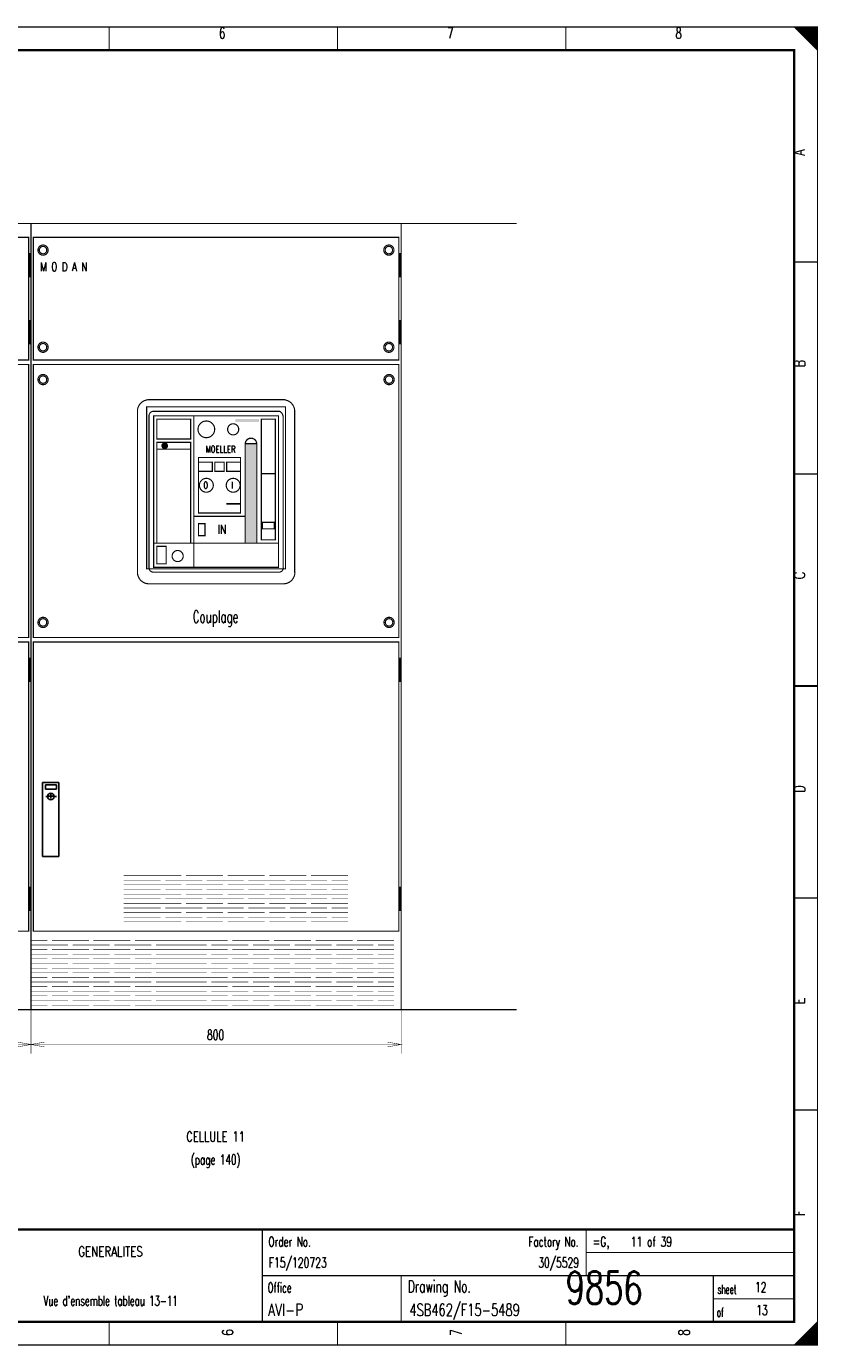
# Model space of a CAD drawing. Header units: centimetres. Extents: x 0 to 491, y -1040 to 69.
# Tile 161 of 181: x 123 to 141, y -40 to -11. Entities that reach past the tile are written whole.
import ezdxf
from ezdxf.enums import TextEntityAlignment as Align

# ---------------------------------------------------------------- set-up
doc = ezdxf.new("R2010")
doc.units = ezdxf.units.CM
doc.header["$MEASUREMENT"] = 0
doc.linetypes.add('GESTRICHELT', pattern=[3.75, 3, -0.75])
doc.layers.get('0').update_dxf_attribs({"color": 9, "linetype": 'CONTINUOUS'})
doc.styles.get("Standard").update_dxf_attribs({"font": 'romans.shx', "bigfont": 'TXT.shx'})

msp = doc.modelspace()

# ---------------------------------------------------------------- linework, layer by layer
at = {"color": 0}
for p, q in [((123.75, -28.64), (123.75, -27.84)), ((123.75, -27.84), (124.1, -27.84)), ((123.93, -27.89), (123.81, -27.89)), ((123.81, -27.89), (123.81, -27.98)), ((124.05, -27.89), (123.93, -27.89)), ((124.05, -27.98), (124.05, -27.89)), ((124.1, -27.84), (124.1, -29.44)), ((123.81, -27.98), (124.05, -27.98)), ((123.87, -28.14), (123.82, -28.14)), ((123.931, -28.135), (123.881, -28.135)), ((123.881, -28.135), (123.981, -28.135)), ((123.931, -28.135), (123.931, -28.085)), ((123.931, -28.085), (123.931, -28.185)), ((123.931, -28.185), (123.931, -28.135)), ((124.01, -28.14), (124.05, -28.14)), ((123.75, -29.44), (123.75, -28.64)), ((124.1, -29.44), (123.75, -29.44))]:
    msp.add_line(p, q, dxfattribs=at)
at = {"color": 0, "linetype": 'GESTRICHELT'}
for p, q in [((123.751, -28.635), (123.751, -27.835)), ((123.751, -27.835), (124.101, -27.835)), ((124.101, -27.835), (124.101, -29.435)), ((123.751, -29.435), (123.751, -28.635)), ((124.101, -29.435), (123.751, -29.435))]:
    msp.add_line(p, q, dxfattribs=at)
at = {"color": 0, "flags": 128}
for points, const_width in [([(100, -25.75), (100, -11.5), (140.5, -11.5), (140.5, -40), (100, -40), (100, -25.75)], 0.025), ([(140, -11.5), (140.5, -12), (140.475, -11.975), (140.475, -11.5), (140.45, -11.5), (140.45, -11.95), (140.425, -11.925), (140.425, -11.5), (140.4, -11.5), (140.4, -11.9), (140.375, -11.875), (140.375, -11.5), (140.35, -11.5), (140.35, -11.85), (140.325, -11.825)], 0.025), ([(140.15, -11.65), (140.15, -11.5), (140.125, -11.5), (140.125, -11.625), (140.1, -11.6), (140.1, -11.5), (140.075, -11.5), (140.075, -11.575), (140.05, -11.55), (140.05, -11.5), (140.025, -11.5), (140.025, -11.525)], 0.025), ([(140.325, -11.825), (140.325, -11.5), (140.3, -11.5), (140.3, -11.8), (140.275, -11.775), (140.275, -11.5), (140.25, -11.5), (140.25, -11.75), (140.225, -11.725), (140.225, -11.5), (140.2, -11.5), (140.2, -11.7), (140.175, -11.675), (140.175, -11.5), (140.15, -11.5)], 0.025), ([(123.46, -16.4), (123.46, -16.9), (123.47, -16.9), (123.47, -16.4), (123.48, -16.4), (123.48, -16.9), (123.49, -16.9), (123.49, -16.4)], 0.025), ([(131.46, -16.4), (131.46, -16.9), (131.47, -16.9), (131.47, -16.4), (131.48, -16.4), (131.48, -16.9), (131.49, -16.9), (131.49, -16.4)], 0.025), ([(123.46, -17.85), (123.46, -18.35), (123.47, -18.35), (123.47, -17.85), (123.48, -17.85), (123.48, -18.35), (123.49, -18.35), (123.49, -17.85)], 0.025), ([(131.46, -17.85), (131.46, -18.35), (131.47, -18.35), (131.47, -17.85), (131.48, -17.85), (131.48, -18.35), (131.49, -18.35), (131.49, -17.85)], 0.025), ([(128.133, -20.509), (128.135, -20.495), (128.137, -20.486), (128.14, -20.476), (128.144, -20.464), (128.15, -20.455), (128.155, -20.447), (128.159, -20.44), (128.164, -20.435), (128.173, -20.427), (128.179, -20.42), (128.189, -20.414), (128.204, -20.404), (128.213, -20.401), (128.22, -20.399), (128.233, -20.396), (128.241, -20.395), (128.249, -20.395), (128.254, -20.392), (128.262, -20.392), (128.269, -20.394), (128.276, -20.394), (128.281, -20.396), (128.286, -20.397), (128.296, -20.401), (128.306, -20.405), (128.312, -20.407), (128.319, -20.41), (128.324, -20.414), (128.327, -20.417), (128.334, -20.422), (128.341, -20.429), (128.346, -20.435), (128.352, -20.442), (128.356, -20.447), (128.363, -20.455), (128.366, -20.462), (128.369, -20.471), (128.371, -20.48), (128.374, -20.49), (128.374, -20.497), (128.375, -20.504), (128.375, -20.509), (128.133, -20.509)], 0.025), ([(123.46, -25.15), (123.46, -25.65), (123.47, -25.65), (123.47, -25.15), (123.48, -25.15), (123.48, -25.65), (123.49, -25.65), (123.49, -25.15)], 0.025), ([(131.46, -25.15), (131.46, -25.65), (131.47, -25.65), (131.47, -25.15), (131.48, -25.15), (131.48, -25.65), (131.49, -25.65), (131.49, -25.15)], 0.025), ([(123.46, -30.1), (123.46, -30.6), (123.47, -30.6), (123.47, -30.1), (123.48, -30.1), (123.48, -30.6), (123.49, -30.6), (123.49, -30.1)], 0.025), ([(131.46, -30.1), (131.46, -30.6), (131.47, -30.6), (131.47, -30.1), (131.48, -30.1), (131.48, -30.6), (131.49, -30.6), (131.49, -30.1)], 0.025), ([(115.5, -32.75), (115.5, -33.701), (115.5, -33.501), (115.795, -33.554), (115.5, -33.501), (115.795, -33.45), (115.5, -33.501), (123.5, -33.501), (123.204, -33.45), (123.5, -33.501), (123.204, -33.554), (123.5, -33.501), (123.5, -33.701), (123.5, -32.75)], 0.01), ([(123.5, -32.75), (123.5, -33.701), (123.5, -33.501), (123.795, -33.554), (123.5, -33.501), (123.795, -33.45), (123.5, -33.501), (131.5, -33.501), (131.204, -33.45), (131.5, -33.501), (131.204, -33.554), (131.5, -33.501), (131.5, -33.701), (131.5, -32.75)], 0.01), ([(140.475, -39.525), (140.475, -40), (140.45, -40), (140.45, -39.55), (140.425, -39.575), (140.425, -40), (140.4, -40), (140.4, -39.6), (140.375, -39.625), (140.375, -40), (140.35, -40), (140.35, -39.65), (140.325, -39.675), (140.325, -40), (140.3, -40)], 0.025), ([(140.125, -39.875), (140.125, -40), (140.1, -40), (140.1, -39.9), (140.075, -39.925), (140.075, -40), (140.05, -40), (140.05, -39.95), (140.025, -39.975), (140.025, -40)], 0.025), ([(140.3, -40), (140.3, -39.7), (140.275, -39.725), (140.275, -40), (140.25, -40), (140.25, -39.75), (140.225, -39.775), (140.225, -40), (140.2, -40), (140.2, -39.8), (140.175, -39.825), (140.175, -40), (140.15, -40), (140.15, -39.85), (140.125, -39.875)], 0.025)]:
    msp.add_lwpolyline(points, dxfattribs=dict(at, const_width=const_width))
for points, const_width in [([(100, -11.5), (140.5, -11.5), (140.5, -40), (100, -40)], 0.025), ([(100.5, -12), (140, -12), (140, -39.5), (100.5, -39.5)], 0.05), ([(100.5, -12), (140, -12), (140, -39.5), (100.5, -39.5)], 0.025), ([(115.55, -16.05), (123.45, -16.05), (123.45, -18.7), (115.55, -18.7)], 0.025), ([(123.55, -16.05), (131.45, -16.05), (131.45, -18.7), (123.55, -18.7)], 0.025), ([(123.45, -16.4), (123.5, -16.4), (123.5, -16.9), (123.45, -16.9)], 0.025), ([(131.45, -16.4), (131.5, -16.4), (131.5, -16.9), (131.45, -16.9)], 0.025), ([(123.45, -17.85), (123.5, -17.85), (123.5, -18.35), (123.45, -18.35)], 0.025), ([(131.45, -17.85), (131.5, -17.85), (131.5, -18.35), (131.45, -18.35)], 0.025), ([(115.55, -18.8), (123.45, -18.8), (123.45, -24.7), (115.55, -24.7)], 0.025), ([(123.55, -18.8), (131.45, -18.8), (131.45, -24.7), (123.55, -24.7)], 0.025), ([(126, -19.715), (129, -19.715), (129, -23.215), (126, -23.215)], 0.025), ([(126.15, -19.91), (128.85, -19.91), (128.85, -23.185), (126.15, -23.185)], 0.025), ([(126.15, -19.91), (128.85, -19.91), (128.85, -23.185), (126.15, -23.185)], 0.025), ([(126.22, -19.98), (126.95, -19.98), (126.95, -20.41), (126.22, -20.41)], 0.025), ([(128.48, -19.98), (128.78, -19.98), (128.78, -22.59), (128.48, -22.59)], 0.025), ([(126.22, -20.48), (126.95, -20.48), (126.95, -22.66), (126.22, -22.66)], 0.025), ([(128.13, -20.51), (128.38, -20.51), (128.38, -22.66), (128.13, -22.66)], 0.025), ([(127.12, -20.81), (128.03, -20.81), (128.03, -22.01), (127.12, -22.01)], 0.025), ([(127.12, -20.91), (127.42, -20.91), (127.42, -21.11), (127.12, -21.11)], 0.025), ([(127.475, -20.91), (127.675, -20.91), (127.675, -21.11), (127.475, -21.11)], 0.025), ([(127.73, -20.91), (128.03, -20.91), (128.03, -21.11), (127.73, -21.11)], 0.025), ([(127.12, -22.5), (127.26, -22.5), (127.26, -22.24), (127.12, -22.24)], 0.025), ([(128.5, -22.21), (128.76, -22.21), (128.76, -22.35), (128.5, -22.35)], 0.025), ([(126.22, -22.73), (126.42, -22.73), (126.42, -23.11), (126.22, -23.11)], 0.025), ([(115.55, -24.8), (123.45, -24.8), (123.45, -31.05), (115.55, -31.05)], 0.025), ([(123.55, -24.8), (131.45, -24.8), (131.45, -31.05), (123.55, -31.05)], 0.025), ([(123.45, -25.15), (123.5, -25.15), (123.5, -25.65), (123.45, -25.65)], 0.025), ([(131.45, -25.15), (131.5, -25.15), (131.5, -25.65), (131.45, -25.65)], 0.025), ([(123.45, -30.1), (123.5, -30.1), (123.5, -30.6), (123.45, -30.6)], 0.025), ([(131.45, -30.1), (131.5, -30.1), (131.5, -30.6), (131.45, -30.6)], 0.025)]:
    msp.add_lwpolyline(points, close=True, dxfattribs=dict(at, const_width=const_width))
at = {"color": 0}
for points, const_width in [([(125.188, -11.5), (125.188, -12)], 0.025), ([(130.125, -11.5), (130.125, -12)], 0.025), ([(135.062, -11.5), (135.062, -12)], 0.025), ([(121.5, -15.75), (123.5, -15.75)], 0.025), ([(121.5, -15.75), (123.5, -15.75)], 0.025), ([(123.5, -15.75), (123.5, -32.75)], 0.025), ([(123.5, -15.75), (123.5, -32.75)], 0.025), ([(123.5, -32.75), (123.5, -15.75)], 0.025), ([(123.5, -15.75), (127.5, -15.75)], 0.025), ([(123.5, -32.75), (123.5, -15.75)], 0.025), ([(123.5, -15.75), (127.5, -15.75)], 0.025), ([(127.5, -15.75), (129.5, -15.75)], 0.025), ([(127.5, -15.75), (129.5, -15.75)], 0.025), ([(129.5, -15.75), (131.5, -15.75)], 0.025), ([(129.5, -15.75), (131.5, -15.75)], 0.025), ([(131.5, -15.75), (131.5, -32.75)], 0.025), ([(131.5, -15.75), (131.5, -32.75)], 0.025), ([(140.5, -16.583), (140, -16.583)], 0.025), ([(126.02, -19.56), (128.99, -19.56)], 0.025), ([(125.8, -19.81), (125.8, -23.32)], 0.025), ([(126.05, -19.91), (126.05, -23.21)], 0.025), ([(126.14, -19.81), (128.88, -19.81)], 0.025), ([(127.02, -19.91), (127.02, -22.66)], 0.025), ([(128.95, -19.92), (128.95, -23.21)], 0.025), ([(129.2, -19.81), (129.2, -23.3)], 0.025), ([(126.22, -20.63), (126.95, -20.63)], 0.025), ([(128.48, -21.16), (128.78, -21.16)], 0.025), ([(140.5, -21.167), (140, -21.167)], 0.025), ([(127.02, -22.08), (128.13, -22.08)], 0.025), ([(126.15, -22.66), (128.85, -22.66)], 0.025), ([(127.02, -22.66), (127.02, -23.185)], 0.025), ([(126.14, -23.29), (128.86, -23.29)], 0.025), ([(126.03, -23.54), (128.96, -23.54)], 0.025), ([(140, -25.75), (140.5, -25.75)], 0.05), ([(140.5, -25.75), (140, -25.75)], 0.025), ([(125.5, -29.85), (125.85, -29.85)], 0.01), ([(125.5, -29.95), (126.3, -29.95)], 0.01), ([(125.65, -29.85), (126.45, -29.85)], 0.01), ([(125.95, -29.85), (126.75, -29.85)], 0.01), ([(126.4, -29.95), (127.2, -29.95)], 0.01), ([(126.85, -29.85), (127.65, -29.85)], 0.01), ([(127.3, -29.95), (128.1, -29.95)], 0.01), ([(127.75, -29.85), (128.55, -29.85)], 0.01), ([(128.2, -29.95), (129, -29.95)], 0.01), ([(128.65, -29.85), (129.45, -29.85)], 0.01), ([(129.1, -29.95), (129.9, -29.95)], 0.01), ([(129.55, -29.85), (130.35, -29.85)], 0.01), ([(130, -29.95), (130.35, -29.95)], 0.01), ([(125.5, -30.05), (125.85, -30.05)], 0.01), ([(125.5, -30.15), (126.3, -30.15)], 0.01), ([(125.65, -30.05), (126.45, -30.05)], 0.01), ([(125.95, -30.05), (126.75, -30.05)], 0.01), ([(126.4, -30.15), (127.2, -30.15)], 0.01), ([(126.85, -30.05), (127.65, -30.05)], 0.01), ([(127.3, -30.15), (128.1, -30.15)], 0.01), ([(127.75, -30.05), (128.55, -30.05)], 0.01), ([(128.2, -30.15), (129, -30.15)], 0.01), ([(128.65, -30.05), (129.45, -30.05)], 0.01), ([(129.1, -30.15), (129.9, -30.15)], 0.01), ([(129.55, -30.05), (130.35, -30.05)], 0.01), ([(130, -30.15), (130.35, -30.15)], 0.01), ([(125.5, -30.25), (125.85, -30.25)], 0.01), ([(125.5, -30.35), (126.3, -30.35)], 0.01), ([(125.5, -30.45), (125.85, -30.45)], 0.01), ([(125.65, -30.25), (126.45, -30.25)], 0.01), ([(125.65, -30.45), (126.45, -30.45)], 0.01), ([(125.95, -30.25), (126.75, -30.25)], 0.01), ([(125.95, -30.45), (126.75, -30.45)], 0.01), ([(126.4, -30.35), (127.2, -30.35)], 0.01), ([(126.85, -30.25), (127.65, -30.25)], 0.01), ([(126.85, -30.45), (127.65, -30.45)], 0.01), ([(127.3, -30.35), (128.1, -30.35)], 0.01), ([(127.75, -30.25), (128.55, -30.25)], 0.01), ([(127.75, -30.45), (128.55, -30.45)], 0.01), ([(128.2, -30.35), (129, -30.35)], 0.01), ([(128.65, -30.25), (129.45, -30.25)], 0.01), ([(128.65, -30.45), (129.45, -30.45)], 0.01), ([(129.1, -30.35), (129.9, -30.35)], 0.01), ([(129.55, -30.25), (130.35, -30.25)], 0.01), ([(129.55, -30.45), (130.35, -30.45)], 0.01), ([(130, -30.35), (130.35, -30.35)], 0.01), ([(140.5, -30.333), (140, -30.333)], 0.025), ([(125.5, -30.55), (126.3, -30.55)], 0.01), ([(125.5, -30.65), (125.85, -30.65)], 0.01), ([(125.5, -30.75), (126.3, -30.75)], 0.01), ([(125.65, -30.65), (126.45, -30.65)], 0.01), ([(125.95, -30.65), (126.75, -30.65)], 0.01), ([(126.4, -30.55), (127.2, -30.55)], 0.01), ([(126.4, -30.75), (127.2, -30.75)], 0.01), ([(126.85, -30.65), (127.65, -30.65)], 0.01), ([(127.3, -30.55), (128.1, -30.55)], 0.01), ([(127.3, -30.75), (128.1, -30.75)], 0.01), ([(127.75, -30.65), (128.55, -30.65)], 0.01), ([(128.2, -30.55), (129, -30.55)], 0.01), ([(128.2, -30.75), (129, -30.75)], 0.01), ([(128.65, -30.65), (129.45, -30.65)], 0.01), ([(129.1, -30.55), (129.9, -30.55)], 0.01), ([(129.1, -30.75), (129.9, -30.75)], 0.01), ([(129.55, -30.65), (130.35, -30.65)], 0.01), ([(130, -30.55), (130.35, -30.55)], 0.01), ([(130, -30.75), (130.35, -30.75)], 0.01), ([(125.5, -30.85), (125.85, -30.85)], 0.01), ([(125.65, -30.85), (126.45, -30.85)], 0.01), ([(125.95, -30.85), (126.75, -30.85)], 0.01), ([(126.85, -30.85), (127.65, -30.85)], 0.01), ([(127.75, -30.85), (128.55, -30.85)], 0.01), ([(128.65, -30.85), (129.45, -30.85)], 0.01), ([(129.55, -30.85), (130.35, -30.85)], 0.01), ([(123.5, -31.25), (123.85, -31.25)], 0.01), ([(123.5, -31.35), (124.3, -31.35)], 0.01), ([(123.95, -31.25), (124.75, -31.25)], 0.01), ([(124.4, -31.35), (125.2, -31.35)], 0.01), ([(124.85, -31.25), (125.65, -31.25)], 0.01), ([(125.3, -31.35), (126.1, -31.35)], 0.01), ([(125.75, -31.25), (126.55, -31.25)], 0.01), ([(126.2, -31.35), (127, -31.35)], 0.01), ([(126.5, -31.25), (126.85, -31.25)], 0.01), ([(126.5, -31.35), (127.3, -31.35)], 0.01), ([(126.65, -31.25), (127.45, -31.25)], 0.01), ([(126.95, -31.25), (127.75, -31.25)], 0.01), ([(127.4, -31.35), (128.2, -31.35)], 0.01), ([(127.85, -31.25), (128.65, -31.25)], 0.01), ([(128.3, -31.35), (129.1, -31.35)], 0.01), ([(128.75, -31.25), (129.55, -31.25)], 0.01), ([(129.2, -31.35), (130, -31.35)], 0.01), ([(129.65, -31.25), (130.45, -31.25)], 0.01), ([(130.1, -31.35), (130.9, -31.35)], 0.01), ([(130.55, -31.25), (131.35, -31.25)], 0.01), ([(131, -31.35), (131.35, -31.35)], 0.01), ([(123.5, -31.45), (123.85, -31.45)], 0.01), ([(123.5, -31.55), (124.3, -31.55)], 0.01), ([(123.5, -31.65), (123.85, -31.65)], 0.01), ([(123.95, -31.45), (124.75, -31.45)], 0.01), ([(123.95, -31.65), (124.75, -31.65)], 0.01), ([(124.4, -31.55), (125.2, -31.55)], 0.01), ([(124.85, -31.45), (125.65, -31.45)], 0.01), ([(124.85, -31.65), (125.65, -31.65)], 0.01), ([(125.3, -31.55), (126.1, -31.55)], 0.01), ([(125.75, -31.45), (126.55, -31.45)], 0.01), ([(125.75, -31.65), (126.55, -31.65)], 0.01), ([(126.2, -31.55), (127, -31.55)], 0.01), ([(126.5, -31.45), (126.85, -31.45)], 0.01), ([(126.5, -31.55), (127.3, -31.55)], 0.01), ([(126.5, -31.65), (126.85, -31.65)], 0.01), ([(126.65, -31.45), (127.45, -31.45)], 0.01), ([(126.65, -31.65), (127.45, -31.65)], 0.01), ([(126.95, -31.45), (127.75, -31.45)], 0.01), ([(126.95, -31.65), (127.75, -31.65)], 0.01), ([(127.4, -31.55), (128.2, -31.55)], 0.01), ([(127.85, -31.45), (128.65, -31.45)], 0.01), ([(127.85, -31.65), (128.65, -31.65)], 0.01), ([(128.3, -31.55), (129.1, -31.55)], 0.01), ([(128.75, -31.45), (129.55, -31.45)], 0.01), ([(128.75, -31.65), (129.55, -31.65)], 0.01), ([(129.2, -31.55), (130, -31.55)], 0.01), ([(129.65, -31.45), (130.45, -31.45)], 0.01), ([(129.65, -31.65), (130.45, -31.65)], 0.01), ([(130.1, -31.55), (130.9, -31.55)], 0.01), ([(130.55, -31.45), (131.35, -31.45)], 0.01), ([(130.55, -31.65), (131.35, -31.65)], 0.01), ([(131, -31.55), (131.35, -31.55)], 0.01), ([(123.5, -31.75), (124.3, -31.75)], 0.01), ([(123.5, -31.85), (123.85, -31.85)], 0.01), ([(123.5, -31.95), (124.3, -31.95)], 0.01), ([(123.95, -31.85), (124.75, -31.85)], 0.01), ([(124.4, -31.75), (125.2, -31.75)], 0.01), ([(124.4, -31.95), (125.2, -31.95)], 0.01), ([(124.85, -31.85), (125.65, -31.85)], 0.01), ([(125.3, -31.75), (126.1, -31.75)], 0.01), ([(125.3, -31.95), (126.1, -31.95)], 0.01), ([(125.75, -31.85), (126.55, -31.85)], 0.01), ([(126.2, -31.75), (127, -31.75)], 0.01), ([(126.2, -31.95), (127, -31.95)], 0.01), ([(126.5, -31.75), (127.3, -31.75)], 0.01), ([(126.5, -31.85), (126.85, -31.85)], 0.01), ([(126.5, -31.95), (127.3, -31.95)], 0.01), ([(126.65, -31.85), (127.45, -31.85)], 0.01), ([(126.95, -31.85), (127.75, -31.85)], 0.01), ([(127.4, -31.75), (128.2, -31.75)], 0.01), ([(127.4, -31.95), (128.2, -31.95)], 0.01), ([(127.85, -31.85), (128.65, -31.85)], 0.01), ([(128.3, -31.75), (129.1, -31.75)], 0.01), ([(128.3, -31.95), (129.1, -31.95)], 0.01), ([(128.75, -31.85), (129.55, -31.85)], 0.01), ([(129.2, -31.75), (130, -31.75)], 0.01), ([(129.2, -31.95), (130, -31.95)], 0.01), ([(129.65, -31.85), (130.45, -31.85)], 0.01), ([(130.1, -31.75), (130.9, -31.75)], 0.01), ([(130.1, -31.95), (130.9, -31.95)], 0.01), ([(130.55, -31.85), (131.35, -31.85)], 0.01), ([(131, -31.75), (131.35, -31.75)], 0.01), ([(131, -31.95), (131.35, -31.95)], 0.01), ([(123.5, -32.05), (123.85, -32.05)], 0.01), ([(123.5, -32.15), (124.3, -32.15)], 0.01), ([(123.95, -32.05), (124.75, -32.05)], 0.01), ([(124.4, -32.15), (125.2, -32.15)], 0.01), ([(124.85, -32.05), (125.65, -32.05)], 0.01), ([(125.3, -32.15), (126.1, -32.15)], 0.01), ([(125.75, -32.05), (126.55, -32.05)], 0.01), ([(126.2, -32.15), (127, -32.15)], 0.01), ([(126.5, -32.05), (126.85, -32.05)], 0.01), ([(126.5, -32.15), (127.3, -32.15)], 0.01), ([(126.65, -32.05), (127.45, -32.05)], 0.01), ([(126.95, -32.05), (127.75, -32.05)], 0.01), ([(127.4, -32.15), (128.2, -32.15)], 0.01), ([(127.85, -32.05), (128.65, -32.05)], 0.01), ([(128.3, -32.15), (129.1, -32.15)], 0.01), ([(128.75, -32.05), (129.55, -32.05)], 0.01), ([(129.2, -32.15), (130, -32.15)], 0.01), ([(129.65, -32.05), (130.45, -32.05)], 0.01), ([(130.1, -32.15), (130.9, -32.15)], 0.01), ([(130.55, -32.05), (131.35, -32.05)], 0.01), ([(131, -32.15), (131.35, -32.15)], 0.01), ([(123.5, -32.25), (123.85, -32.25)], 0.01), ([(123.5, -32.35), (124.3, -32.35)], 0.01), ([(123.5, -32.45), (123.85, -32.45)], 0.01), ([(123.95, -32.25), (124.75, -32.25)], 0.01), ([(123.95, -32.45), (124.75, -32.45)], 0.01), ([(124.4, -32.35), (125.2, -32.35)], 0.01), ([(124.85, -32.25), (125.65, -32.25)], 0.01), ([(124.85, -32.45), (125.65, -32.45)], 0.01), ([(125.3, -32.35), (126.1, -32.35)], 0.01), ([(125.75, -32.25), (126.55, -32.25)], 0.01), ([(125.75, -32.45), (126.55, -32.45)], 0.01), ([(126.2, -32.35), (127, -32.35)], 0.01), ([(126.5, -32.25), (126.85, -32.25)], 0.01), ([(126.5, -32.35), (127.3, -32.35)], 0.01), ([(126.5, -32.45), (126.85, -32.45)], 0.01), ([(126.65, -32.25), (127.45, -32.25)], 0.01), ([(126.65, -32.45), (127.45, -32.45)], 0.01), ([(126.95, -32.25), (127.75, -32.25)], 0.01), ([(126.95, -32.45), (127.75, -32.45)], 0.01), ([(127.4, -32.35), (128.2, -32.35)], 0.01), ([(127.85, -32.25), (128.65, -32.25)], 0.01), ([(127.85, -32.45), (128.65, -32.45)], 0.01), ([(128.3, -32.35), (129.1, -32.35)], 0.01), ([(128.75, -32.25), (129.55, -32.25)], 0.01), ([(128.75, -32.45), (129.55, -32.45)], 0.01), ([(129.2, -32.35), (130, -32.35)], 0.01), ([(129.65, -32.25), (130.45, -32.25)], 0.01), ([(129.65, -32.45), (130.45, -32.45)], 0.01), ([(130.1, -32.35), (130.9, -32.35)], 0.01), ([(130.55, -32.25), (131.35, -32.25)], 0.01), ([(130.55, -32.45), (131.35, -32.45)], 0.01), ([(131, -32.35), (131.35, -32.35)], 0.01), ([(121.5, -32.75), (123.5, -32.75)], 0.025), ([(121.5, -32.75), (123.5, -32.75)], 0.025), ([(123.5, -32.75), (127.5, -32.75)], 0.025), ([(123.5, -32.75), (127.5, -32.75)], 0.025), ([(123.5, -32.55), (124.3, -32.55)], 0.01), ([(123.5, -32.65), (123.85, -32.65)], 0.01), ([(123.95, -32.65), (124.75, -32.65)], 0.01), ([(124.4, -32.55), (125.2, -32.55)], 0.01), ([(124.85, -32.65), (125.65, -32.65)], 0.01), ([(125.3, -32.55), (126.1, -32.55)], 0.01), ([(125.75, -32.65), (126.55, -32.65)], 0.01), ([(126.2, -32.55), (127, -32.55)], 0.01), ([(126.5, -32.55), (127.3, -32.55)], 0.01), ([(126.5, -32.65), (126.85, -32.65)], 0.01), ([(126.65, -32.65), (127.45, -32.65)], 0.01), ([(126.95, -32.65), (127.75, -32.65)], 0.01), ([(127.4, -32.55), (128.2, -32.55)], 0.01), ([(127.5, -32.75), (129.5, -32.75)], 0.025), ([(127.5, -32.75), (129.5, -32.75)], 0.025), ([(127.85, -32.65), (128.65, -32.65)], 0.01), ([(128.3, -32.55), (129.1, -32.55)], 0.01), ([(128.75, -32.65), (129.55, -32.65)], 0.01), ([(129.2, -32.55), (130, -32.55)], 0.01), ([(129.5, -32.75), (131.5, -32.75)], 0.025), ([(129.5, -32.75), (131.5, -32.75)], 0.025), ([(129.65, -32.65), (130.45, -32.65)], 0.01), ([(130.1, -32.55), (130.9, -32.55)], 0.01), ([(130.55, -32.65), (131.35, -32.65)], 0.01), ([(131, -32.55), (131.35, -32.55)], 0.01), ([(140.5, -34.917), (140, -34.917)], 0.025), ([(140, -37.5), (100.5, -37.5)], 0.05), ([(128.5, -37.5), (128.5, -39.5)], 0.025), ([(135.5, -37.5), (135.5, -38.5)], 0.025), ([(135.5, -38), (140, -38)], 0.025), ([(128.5, -38.5), (140, -38.5)], 0.025), ([(131.5, -38.5), (131.5, -39.5)], 0.025), ([(138.25, -38.5), (138.25, -39.5)], 0.025), ([(138.25, -39), (140, -39)], 0.025), ([(125.188, -40), (125.188, -39.5)], 0.025), ([(130.125, -40), (130.125, -39.5)], 0.025), ([(135.062, -40), (135.062, -39.5)], 0.025), ([(140.5, -39.5), (140, -40)], 0.025)]:
    msp.add_lwpolyline(points, dxfattribs=dict(at, const_width=const_width))
at = {"color": 0, "linetype": 'GESTRICHELT', "const_width": 0.025}
for points in [[(131.5, -15.75), (134, -15.75)], [(131.5, -32.75), (134, -32.75)]]:
    msp.add_lwpolyline(points, dxfattribs=at)
at = {"color": 0, "const_width": 0.025, "flags": 128}
for points in [[(123.87, -16.325, 1), (123.65, -16.325, 1)], [(123.84, -16.325, 1), (123.68, -16.325, 1)], [(131.345, -16.325, 1), (131.125, -16.325, 1)], [(131.315, -16.325, 1), (131.155, -16.325, 1)], [(123.87, -18.425, 1), (123.65, -18.425, 1)], [(123.84, -18.425, 1), (123.68, -18.425, 1)], [(131.345, -18.425, 1), (131.125, -18.425, 1)], [(131.315, -18.425, 1), (131.155, -18.425, 1)], [(123.87, -19.125, 1), (123.65, -19.125, 1)], [(123.84, -19.125, 1), (123.68, -19.125, 1)], [(131.35, -19.125, 1), (131.13, -19.125, 1)], [(131.32, -19.125, 1), (131.16, -19.125, 1)], [(127.47, -20.2, 1), (127.11, -20.2, 1)], [(127.99, -20.2, 1), (127.75, -20.2, 1)], [(126.45, -20.555, 1), (126.33, -20.555, 1)], [(126.44, -20.555, 1), (126.34, -20.555, 1)], [(126.43, -20.555, 1), (126.35, -20.555, 1)], [(126.42, -20.555, 1), (126.36, -20.555, 1)], [(126.41, -20.555, 1), (126.37, -20.555, 1)], [(126.4, -20.555, 1), (126.38, -20.555, 1)], [(127.44, -21.41, 1), (127.14, -21.41, 1)], [(128.02, -21.41, 1), (127.72, -21.41, 1)], [(126.79, -22.94, 1), (126.55, -22.94, 1)], [(123.87, -24.375, 1), (123.65, -24.375, 1)], [(123.84, -24.375, 1), (123.68, -24.375, 1)], [(131.35, -24.375, 1), (131.13, -24.375, 1)], [(131.32, -24.375, 1), (131.16, -24.375, 1)]]:
    msp.add_lwpolyline(points, format="xyb", close=True, dxfattribs=at)
for points in [[(126.05, -19.56, 0.414214), (125.8, -19.81, 0.414214)], [(129.2, -19.81, 0.414214), (128.95, -19.56, 0.414214)], [(126.15, -19.81, 0.414214), (126.05, -19.91, 0.414214)], [(128.95, -19.933, 0.254692), (128.875, -19.81, 0.254692)], [(128.38, -20.515, 1), (128.13, -20.515, 1)], [(125.8, -23.29, 0.412808), (126.049, -23.54, 0.412808)], [(126.05, -23.19, 0.414214), (126.15, -23.29, 0.414214)], [(128.855, -23.29, 0.414214), (128.955, -23.19, 0.414214)], [(128.954, -23.54, 0.414214), (129.205, -23.291, 0.414214)]]:
    msp.add_lwpolyline(points, format="xyb", dxfattribs=at)
at = {"color": 0}
for start, end in [(0, 180), (180, 0)]:
    msp.add_arc((123.93, -28.14), 0.07, start, end, dxfattribs=at)
for points in [[(127.92, -19.98), (128.43, -19.98), (127.92, -20.04), (128.43, -20.04)], [(128.13, -20.51), (128.38, -20.51), (128.13, -22.66), (128.38, -22.66)], [(128.13, -20.51), (128.38, -20.51), (128.13, -22.66), (128.38, -22.66)], [(128.13, -20.51), (128.38, -20.51), (128.13, -22.66), (128.38, -22.66)], [(127.72, -21.79), (128.03, -21.79), (127.72, -21.83), (128.03, -21.83)]]:
    msp.add_solid(points, dxfattribs=at)

# ---------------------------------------------------------------- texts
for s, height, width, p in [('6', 0.238, 0.672, (127.632, -11.514)), ('7', 0.238, 0.672, (132.566, -11.514)), ('8', 0.238, 0.672, (137.499, -11.514)), ('MOELLER', 0.1429, 0.76, (127.597, -20.558)), ('O', 0.143, 0.76, (127.277, -21.338)), ('I', 0.143, 0.76, (127.845, -21.338)), ('Couplage', 0.2619, 0.62, (127.49, -24.121)), ('800', 0.2143, 0.672, (127.49, -33.186)), ('CELLULE 11', 0.2143, 0.736, (127.49, -35.386)), ('(page 140)', 0.2143, 0.6504, (127.49, -35.883)), ('GENERALITES', 0.21431, 0.76, (125.219, -37.87)), ("Vue d'ensemble tableau 13-11", 0.21431, 0.633143, (125.219, -38.935))]:
    msp.add_text(s, height=height, dxfattribs=dict(at, width=width)).set_placement(p, align=Align.TOP_CENTER)
at = {"color": 0, "width": 0.76}
for s, p in [('A', (139.991, -14.283)), ('B', (139.991, -18.861)), ('C', (139.992, -23.439)), ('D', (139.992, -28.053)), ('E', (139.991, -32.632)), ('F', (139.991, -37.21))]:
    msp.add_text(s, height=0.238, rotation=90, dxfattribs=at).set_placement(p, align=Align.TOP_LEFT)
at = {"color": 0}
for s, height, width, p in [('M O D A N', 0.1905, 0.731556, (123.698, -16.59)), ('M O D A N', 0.1905, 0.731556, (123.698, -16.59)), ('IN', 0.1905, 0.76, (127.535, -22.268)), ('Order No.', 0.2143, 0.656889, (128.633, -37.658)), ('=G,    11 of 39', 0.21431, 0.681067, (135.641, -37.658)), ('Office', 0.2143, 0.626667, (128.615, -38.651)), ('Drawing No.', 0.26194, 0.646545, (131.643, -38.602)), ('sheet', 0.1905, 0.6, (138.338, -38.701)), ('of', 0.1905, 0.6, (138.323, -39.198))]:
    msp.add_text(s, height=height, dxfattribs=dict(at, width=width)).set_placement(p, align=Align.TOP_LEFT)
at = {"color": 0, "width": 0.646545}
msp.add_text('Factory No.', height=0.21431, dxfattribs=at).set_placement((135.335, -37.658), align=Align.TOP_RIGHT)
at = {"color": 0}
for s, height, width, p in [('F15/120723', 0.2143, 0.6832, (128.639, -38.389)), ('9856', 0.7, 0.6928, (135.058, -39.322)), ('12', 0.2143, 0.672, (139.15, -38.921)), ('AVI-P', 0.2619, 0.7472, (128.624, -39.449)), ('4SB462/F15-5489', 0.26194, 0.6928, (131.679, -39.449)), ('13', 0.2143, 0.672, (139.177, -39.418))]:
    msp.add_text(s, height=height, dxfattribs=dict(at, width=width)).set_placement(p, align=Align.BOTTOM_LEFT)
at = {"color": 0, "width": 0.675429}
msp.add_text('30/5529', height=0.2143, dxfattribs=at).set_placement((135.346, -38.389), align=Align.BOTTOM_RIGHT)
at = {"color": 0, "width": 0.672}
for s, p in [('6', (127.632, -39.73)), ('7', (132.566, -39.73)), ('8', (137.499, -39.73))]:
    msp.add_text(s, height=0.238, rotation=90, dxfattribs=at).set_placement(p, align=Align.TOP_CENTER)

doc.saveas('drawing.dxf')
